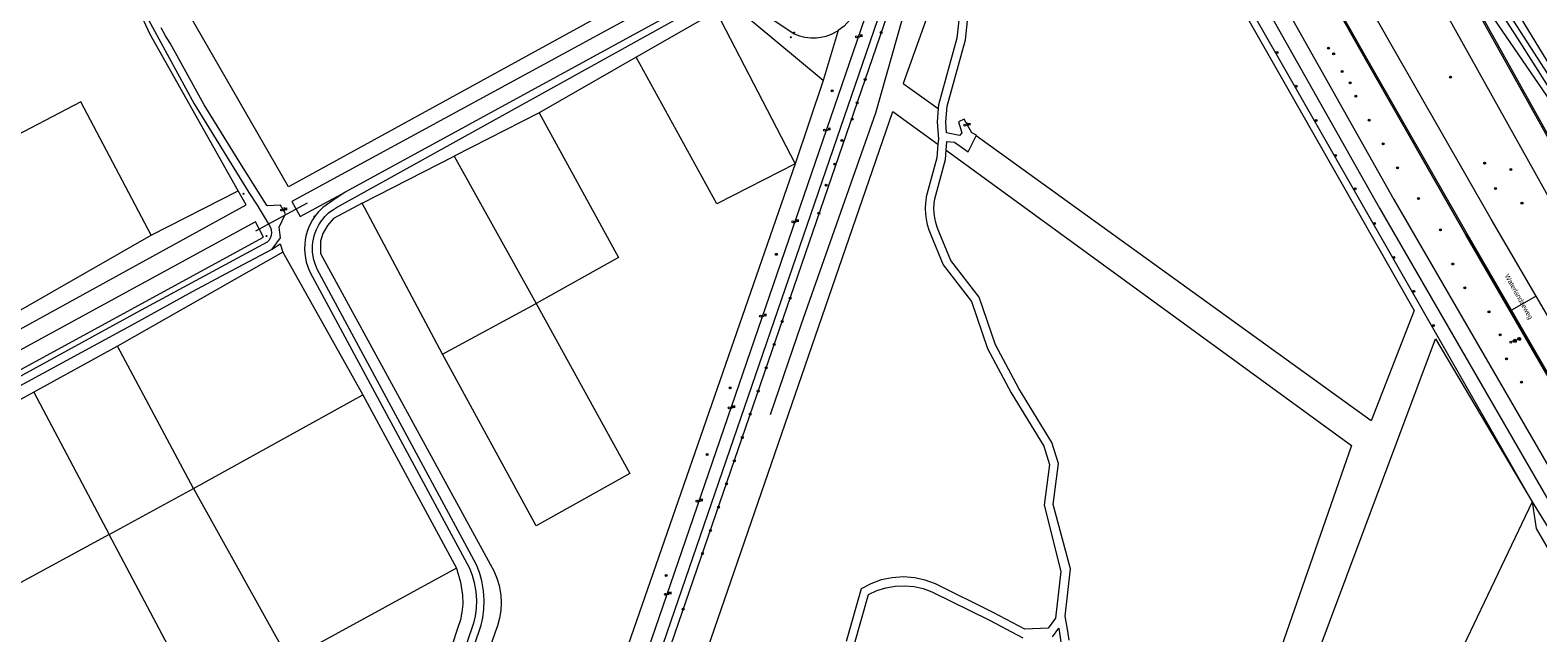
# Model space of a CAD drawing. Header units: metres. Extents: x 138165 to 154469, y 480134 to 494189.
# Tile 104 of 256: x 146378 to 146762, y 483490 to 483644. Entities that reach past the tile are written whole.
import ezdxf

# ---------------------------------------------------------------- set-up
doc = ezdxf.new("R2010")
doc.units = ezdxf.units.M
doc.header["$LTSCALE"] = 0.001
doc.header["$MEASUREMENT"] = 0
for name, color, linetype, lineweight in [('TOP-L-duiker', 7, 'Continuous', 0), ('TOP-L-terrein schutting raster hek leuning', 7, 'Continuous', 0), ('TOP-L-topo objecten punt', 7, 'Continuous', 0), ('TOP-L-topo objecten vlak', 7, 'Continuous', 0), ('TOP-T-topo huisnummering naamgeving', 7, 'Continuous', 0)]:
    doc.layers.add(name, color=color, linetype=linetype, lineweight=lineweight)
doc.styles.add('Style-INTL_ISO', font='INTL_ISO.shx')
doc.styles.add('Style-STANDARD', font='STANDARD.shx')

# ---------------------------------------------------------------- blocks, each defined once
blk = doc.blocks.new('24')
at = {"layer": 'TOP-L-topo objecten punt', "color": 7, "linetype": 'Continuous', "lineweight": 0}
for radius in [0.025, 0.0182, 0.0115, 0.005]:
    blk.add_circle((0, 0), radius, dxfattribs=at)
blk = doc.blocks.new('304')
at = {"layer": 'TOP-L-topo objecten punt', "color": 7, "linetype": 'Continuous', "lineweight": 0}
blk.add_circle((0, 0), 0.0225, dxfattribs=at)
at = {"layer": 'TOP-L-topo objecten punt', "color": 7, "linetype": 'Continuous', "lineweight": 0, "style": 'Style-STANDARD'}
blk.add_text('ZM', height=0.054, dxfattribs=at).set_placement((0.043, 0))
blk = doc.blocks.new('10')
at = {"layer": 'TOP-L-topo objecten punt', "linetype": 'Continuous', "lineweight": 0}
blk.add_circle((0, 0), 0.0125, dxfattribs=at)
blk = doc.blocks.new('16')
at = {"layer": 'TOP-L-topo objecten punt', "color": 7, "linetype": 'Continuous', "lineweight": 0}
blk.add_circle((0, 0), 0.025, dxfattribs=at)
at = {"layer": 'TOP-L-topo objecten punt', "color": 7, "linetype": 'Continuous', "lineweight": 0, "style": 'Style-STANDARD'}
blk.add_text('LM', height=0.06, dxfattribs=at).set_placement((0.0483, 0))
blk = doc.blocks.new('11')
at = {"layer": 'TOP-L-topo objecten punt', "color": 7, "linetype": 'Continuous', "lineweight": 0}
blk.add_circle((0, 0), 0.025, dxfattribs=at)
at = {"layer": 'TOP-L-topo objecten punt', "color": 7, "linetype": 'Continuous', "lineweight": 0, "style": 'Style-STANDARD'}
blk.add_text('AB', height=0.06, dxfattribs=at).set_placement((0.0483, 0))
blk = doc.blocks.new('14')
at = {"layer": 'TOP-L-topo objecten punt', "color": 7, "linetype": 'Continuous', "lineweight": 0}
blk.add_circle((0, 0), 0.025, dxfattribs=at)
at = {"layer": 'TOP-L-topo objecten punt', "color": 7, "linetype": 'Continuous', "lineweight": 0, "style": 'Style-STANDARD'}
blk.add_text('VB', height=0.06, dxfattribs=at).set_placement((0.0483, 0))

msp = doc.modelspace()

# ---------------------------------------------------------------- linework, layer by layer
at = {"layer": 'TOP-L-duiker', "flags": 128}
msp.add_lwpolyline([(146435.74, 483592.66), (146448.91, 483599.84)], dxfattribs=at)
at = {"layer": 'TOP-L-terrein schutting raster hek leuning', "flags": 128}
for points in [[(146667.37, 483724.26), (146667.35, 483724.25), (146651.13, 483715.39), (146653.64, 483711), (146654.78, 483709.01), (146760.72, 483523.76), (146761.69, 483516.96), (146771.52, 483500)], [(146611.86, 483675.37), (146601.77, 483652.09), (146593.53, 483622.68), (146574.59, 483568.97), (146566.69, 483545.84)]]:
    msp.add_lwpolyline(points, dxfattribs=at)
at = {"layer": 'TOP-L-topo objecten vlak', "flags": 128}
for points in [[(146711.99, 483741.67), (146704.07, 483737.19), (146745.52, 483661.15), (146751.94, 483649.37), (146756.92, 483641.62), (146764.97, 483629.1)], [(146766.4, 483630.04), (146753.38, 483650.15), (146705.67, 483736.87), (146712.55, 483740.69)], [(146533.91, 483653.24), (146443.99, 483603.89), (146418.89, 483647.54), (146416.34, 483652.29), (146411.09, 483664.13), (146410.73, 483666.06), (146410.17, 483671.19), (146410.14, 483676.36), (146410.66, 483681.49), (146413.55, 483692.55), (146418.79, 483707.04), (146439.5, 483735.81), (146502.57, 483691.18)], [(146836.82, 483505.16), (146835.39, 483507.18), (146831.6, 483512.53), (146778.72, 483604.05), (146770.63, 483618.05), (146749.88, 483648.29), (146705.21, 483727.49), (146700.3, 483736.24)], [(146858.86, 483449.15), (146848, 483467.99), (146839.71, 483482.7), (146773.29, 483601.89), (146702.96, 483728.09), (146700.52, 483732.45)], [(146855.38, 483398.29), (146852.73, 483403.52), (146838.6, 483426.75), (146806.69, 483479.22), (146803.72, 483484.71), (146802.9, 483486.22), (146791.11, 483510.18), (146790.74, 483510), (146789.63, 483512.23), (146788.24, 483514.97), (146786.68, 483517.82), (146743.78, 483591.7), (146718.57, 483635.76), (146694.64, 483678.12), (146672.85, 483716.83), (146672.13, 483716.4)], [(146672.85, 483716.83), (146694.64, 483678.12), (146718.57, 483635.76), (146743.78, 483591.7), (146786.68, 483517.82), (146788.24, 483514.97), (146789.63, 483512.23), (146790.74, 483510), (146791.11, 483510.18)], [(146658.41, 483713.92), (146658.19, 483713.73), (146657.99, 483713.52), (146657.82, 483713.29), (146657.67, 483713.05), (146657.54, 483712.78), (146657.45, 483712.51), (146657.38, 483712.23), (146657.34, 483711.94), (146657.33, 483711.65), (146657.36, 483711.36), (146657.41, 483711.08), (146657.81, 483710.62), (146659.91, 483708.17), (146721.8, 483598.49), (146764.37, 483524.96), (146805.81, 483456.11)], [(146661.74, 483713.96), (146725.46, 483600.65), (146767.54, 483528.07), (146833.06, 483418.45)], [(146614.12, 483668.11), (146616.93, 483675.99), (146624.42, 483684.51), (146656.75, 483702.13), (146730.65, 483572.43), (146719.7, 483544.35), (146619.12, 483616.84)], [(146608.22, 483684.99), (146605.78, 483680.44), (146605.19, 483679.05), (146527.23, 483452.12)], [(146529.07, 483451.33), (146607.08, 483678.4), (146607.41, 483678.92), (146607.74, 483679.44), (146608.08, 483679.95), (146608.43, 483680.46), (146608.6, 483680.71), (146608.96, 483681.21), (146609.14, 483681.46), (146609.51, 483681.95), (146609.69, 483682.2), (146609.88, 483682.44), (146610.07, 483682.69), (146610.47, 483683.19)], [(146431.18, 483602.88), (146408.74, 483642.81), (146406.22, 483648.14), (146404.27, 483653.71), (146403.75, 483655.6), (146402.38, 483659.46), (146401.43, 483663.44), (146401.06, 483665.87), (146400.42, 483673.9), (146366.46, 483665.53), (146366.64, 483669.49)], [(146596.63, 483673.07), (146588.8, 483649.74), (146588.04, 483648), (146586.99, 483646.39), (146585.48, 483644.78), (146584.01, 483643.7)], [(146732.38, 483674.42), (146772.92, 483601.67), (146781.03, 483587.12)], [(146481.3, 483328.22), (146487.23, 483345.4), (146540.35, 483500), (146598.59, 483669.54), (146598.98, 483670.66)], [(146726.08, 483670.87), (146774.77, 483583.55)], [(146619.12, 483616.84), (146619.21, 483617.02), (146617.99, 483617.68), (146616.06, 483621.1), (146614.6, 483620.41), (146615.5, 483617.68), (146614.89, 483616.97), (146611.61, 483617.67), (146611.41, 483620.41), (146611.7, 483624.4), (146616.42, 483641.29), (146617.52, 483651.9), (146614.16, 483666.45), (146614.12, 483668.11)], [(146612.53, 483663.66), (146600.58, 483630.2), (146609.44, 483623.82)], [(146612.53, 483663.66), (146615.28, 483651.76), (146614.23, 483641.71), (146609.51, 483624.79), (146609.44, 483623.82)], [(146761.71, 483576.09), (146750.29, 483595.64), (146725.1, 483639.52), (146711.9, 483662.88)], [(146755.4, 483572.49), (146744.11, 483591.96), (146718.93, 483635.96), (146705.69, 483659.38)], [(146550.38, 483652.73), (146547.9, 483656.25), (146444.92, 483600.13), (146447, 483596.33), (146458.45, 483602.58)], [(146458.6, 483390.72), (146493.08, 483492.35), (146493.5, 483494.25), (146493.79, 483496.44), (146493.86, 483498.71), (146493.71, 483501.06), (146493.26, 483503.61), (146492.67, 483505.72), (146491.92, 483507.66), (146451.37, 483582.97), (146450.82, 483584.26), (146450.51, 483585.28), (146450.3, 483586.24), (146450.18, 483587.19), (146450.14, 483588.04), (146450.16, 483588.98), (146450.24, 483589.81), (146450.36, 483590.58), (146450.57, 483591.42), (146450.8, 483592.16), (146451.12, 483593), (146451.46, 483593.7), (146451.76, 483594.24), (146452.08, 483594.76), (146452.43, 483595.27), (146452.82, 483595.77), (146453.29, 483596.32), (146453.73, 483596.77), (146454.25, 483597.24), (146454.82, 483597.7), (146455.46, 483598.16), (146456.28, 483598.66), (146553.92, 483652.85)], [(146550.38, 483652.73), (146458.45, 483602.58)], [(146580.2, 483630.95), (146556.54, 483650.58), (146552.95, 483648.51)], [(146558.68, 483652.32), (146572.75, 483642.87), (146574.12, 483642.35), (146575.48, 483642.02), (146576.99, 483641.83), (146578.44, 483641.84), (146579.54, 483641.97), (146580.9, 483642.27), (146582.27, 483642.76), (146583.71, 483643.49), (146584.01, 483643.7)], [(146836.82, 483505.16), (146841.54, 483510.12), (146841.71, 483511.07), (146844.03, 483524.31), (146840.91, 483542.45), (146826.26, 483594.64), (146797.04, 483650.14), (146766.1, 483633.35), (146755.15, 483651.24)], [(146407.31, 483648.41), (146420, 483625.01), (146433.9, 483602.48), (146436.03, 483599.27), (146439.14, 483594.15), (146439.44, 483593.58), (146439.64, 483592.92), (146439.7, 483592.22), (146439.61, 483591.51), (146439.38, 483590.84), (146439.02, 483590.26), (146438.59, 483589.78), (146405.45, 483571.88), (146355.95, 483544.89)], [(146552.95, 483648.51), (146532.58, 483636.92)], [(146552.95, 483648.51), (146573.05, 483609.77)], [(146439.86, 483588.06), (146442.02, 483590.92), (146441.66, 483593.62), (146443.3, 483597.01), (146442.03, 483599.21), (146438.63, 483599.07), (146437.85, 483600.27), (146432.09, 483609.45), (146422.56, 483624.77), (146413.9, 483640.43), (146412.7, 483642.36), (146411.57, 483644.33)], [(146584.01, 483643.7), (146580.2, 483630.95)], [(146532.58, 483636.92), (146507.85, 483622.76)], [(146573.05, 483609.77), (146553.12, 483599.59), (146532.58, 483636.92)], [(146580.2, 483630.95), (146573.05, 483609.77)], [(146409.09, 483591.61), (146391.16, 483625.5), (146371.02, 483615)], [(146507.85, 483622.76), (146486.24, 483611.72)], [(146507.85, 483622.76), (146528.06, 483585.95), (146507.12, 483574.24)], [(146547.71, 483448.04), (146538.75, 483451.54), (146597.93, 483623.09), (146609.39, 483614.74)], [(146609.44, 483623.82), (146609.18, 483620.42), (146609.5, 483616.06), (146609.39, 483614.74)], [(146611.5, 483613.21), (146611.68, 483615.46), (146613.6, 483615.24), (146617.08, 483612.79), (146619.12, 483616.84)], [(146462.77, 483599.74), (146486.24, 483611.72)], [(146486.24, 483611.72), (146507.12, 483574.24)], [(146609.39, 483614.74), (146609.12, 483611.27), (146606.42, 483601.39), (146606.36, 483601.15), (146606.21, 483599.79), (146606.16, 483598.41), (146606.23, 483597.03), (146606.4, 483595.65), (146606.69, 483594.3), (146607.08, 483592.97), (146607.58, 483591.7), (146610.7, 483584.03), (146617.93, 483574.72), (146622.05, 483562.78), (146628.04, 483551.48), (146636.38, 483537.9), (146637.82, 483533.27), (146636.47, 483522.89), (146640.71, 483505.99), (146639.34, 483494.13), (146637.42, 483491.57), (146631.54, 483491.34), (146623.48, 483495.57), (146608.75, 483502.86), (146606.18, 483503.8), (146603.43, 483504.4), (146600.59, 483504.62), (146597.73, 483504.43), (146594.93, 483503.84), (146592.29, 483502.89), (146589.86, 483501.61), (146586.03, 483488.22)], [(146642.83, 483488.56), (146642.5, 483490.85), (146641.81, 483494.67), (146643.15, 483506.69), (146638.73, 483523.04), (146640.09, 483533.46), (146638.42, 483538.83), (146629.97, 483552.58), (146624.09, 483563.67), (146619.91, 483575.79), (146612.64, 483585.15), (146609.62, 483592.56), (146609.19, 483593.67), (146608.85, 483594.83), (146608.59, 483596.01), (146608.44, 483597.21), (146608.38, 483598.42), (146608.42, 483599.62), (146608.56, 483600.81), (146611.32, 483610.88), (146611.5, 483613.21)], [(146611.5, 483613.21), (146714.7, 483538.08), (146667.05, 483401.44), (146650.94, 483407.73)], [(146573.05, 483609.77), (146519.82, 483456.54)], [(146216.71, 483483.55), (146220.41, 483482.33), (146433.25, 483599.29), (146431.18, 483602.88)], [(146409.09, 483591.61), (146431.18, 483602.88)], [(146458.45, 483602.58), (146455.31, 483600.42), (146452.77, 483598.62), (146451.61, 483597.46), (146450.85, 483596.52), (146450.18, 483595.53), (146449.54, 483594.37), (146449.14, 483593.47), (146448.78, 483592.49), (146448.48, 483591.37), (146448.29, 483590.39), (146448.16, 483589.26), (146448.12, 483588.12), (146448.17, 483586.99), (146448.32, 483585.86), (146448.56, 483584.76), (146448.85, 483583.79), (146449.21, 483582.83), (146449.56, 483582.07), (146490.11, 483506.82), (146490.77, 483505.09), (146491.31, 483503.16), (146491.72, 483500.82), (146491.86, 483498.68), (146491.79, 483496.6), (146491.53, 483494.6), (146491.15, 483492.89), (146456.69, 483391.33)], [(146462.77, 483599.74), (146455.49, 483595.8), (146453.92, 483594.06), (146452.81, 483592.01), (146452.22, 483590.03), (146452.16, 483586.9), (146495.41, 483507.87), (146496.35, 483506.13), (146497.1, 483504.3), (146497.66, 483502.4), (146498.02, 483500.46), (146498.07, 483500), (146498.17, 483498.02), (146498.07, 483496.05), (146497.75, 483494.09), (146497.24, 483492.18), (146496.62, 483490.55), (146489.18, 483468.76), (146519.82, 483456.54)], [(146483.26, 483561.35), (146462.77, 483599.74)], [(146197.03, 483438.34), (146201.21, 483436.79), (146209.08, 483458.54), (146212.24, 483466.34), (146215.24, 483470.32), (146224.38, 483474.88), (146437.69, 483591.12), (146435.62, 483594.98), (146222.4, 483478.88), (146212.16, 483473.02), (146207.19, 483466.52), (146205, 483459.84), (146197.18, 483439.71)], [(146325.38, 483522.13), (146326.11, 483525.01), (146328.46, 483526.83), (146331.31, 483529.04), (146364.75, 483547.41), (146404.25, 483568.75), (146419.56, 483577.25), (146428.14, 483581.82), (146439.86, 483588.06)], [(146367.04, 483567.57), (146409.09, 483591.61)], [(146439.86, 483588.06), (146441.88, 483589.4), (146442.56, 483587.31)], [(146442.56, 483587.31), (146400.45, 483563.34)], [(146442.56, 483587.31), (146462.93, 483550.98)], [(146483.26, 483561.35), (146507.12, 483574.24)], [(146507.12, 483574.24), (146530.93, 483530.9), (146507.06, 483517.65), (146483.26, 483561.35)], [(146761.71, 483576.09), (146755.4, 483572.49)], [(146815.33, 483491.47), (146812.19, 483496.22), (146796.24, 483517.69), (146791.11, 483525.77), (146761.71, 483576.09)], [(146791.11, 483510.18), (146789.42, 483513.61), (146788.15, 483516), (146755.4, 483572.49)], [(146646.23, 483309.83), (146641.65, 483312.81), (146736.08, 483565.21), (146760.72, 483523.76)], [(146400.45, 483563.34), (146379.15, 483551.65)], [(146419.8, 483527.16), (146400.45, 483563.34)], [(146379.15, 483551.65), (146325.38, 483522.13)], [(146379.15, 483551.65), (146398.33, 483515.44)], [(146419.8, 483527.16), (146462.93, 483550.98)], [(146462.93, 483550.98), (146486.78, 483506.85)], [(146398.33, 483515.44), (146419.8, 483527.16)], [(146419.8, 483527.16), (146444.09, 483483.51)], [(146760.72, 483523.76), (146734.47, 483468.79), (146713.86, 483401.19), (146723.51, 483376.53), (146691, 483361.38), (146646.23, 483309.83)], [(146760.72, 483523.76), (146804.64, 483452.63)], [(146398.33, 483515.44), (146332.54, 483479.71)], [(146421.62, 483471.55), (146398.33, 483515.44)], [(146486.78, 483506.85), (146444.09, 483483.51)], [(146486.78, 483506.85), (146486.91, 483506.47), (146487.8, 483503.27), (146488.35, 483500), (146488.39, 483497.73), (146488.39, 483497.66), (146488.19, 483495.66), (146487.79, 483493.68), (146487.17, 483491.76), (146468.03, 483433.43)], [(146587.98, 483486.99), (146591.75, 483500.14), (146593.85, 483501.14), (146596.12, 483501.86), (146598.49, 483502.29), (146600.91, 483502.39), (146603.31, 483502.18), (146605.63, 483501.65), (146607.81, 483500.85), (146622.48, 483493.59), (146631.03, 483489.1)], [(146638.56, 483489.39), (146640.17, 483491.54), (146640.75, 483487.4)]]:
    msp.add_lwpolyline(points, dxfattribs=at)

# ---------------------------------------------------------------- block references
at = {"layer": 'TOP-L-topo objecten punt', "xscale": 10, "yscale": 10, "zscale": 10}
for name, p in [('10', (146571.91, 483641.96)), ('10', (146572.79, 483643.15)), ('16', (146588.68, 483642.08)), ('24', (146594.95, 483643.14)), ('24', (146695.72, 483638.08)), ('24', (146708.83, 483639.2)), ('24', (146710.15, 483637.78)), ('24', (146590.87, 483631.25)), ('24', (146712.31, 483633.27)), ('24', (146714.38, 483630.34)), ('24', (146739.88, 483631.84)), ('24', (146582.45, 483628.34)), ('24', (146700.57, 483629.48)), ('24', (146715.79, 483626.97)), ('24', (146588.84, 483625.3)), ('16', (146580.53, 483618.33)), ('24', (146587.54, 483621.14)), ('304', (146616.2, 483619.58)), ('24', (146705.67, 483620.78)), ('24', (146719.17, 483620.85)), ('24', (146584.93, 483615.7)), ('24', (146722.74, 483614.83)), ('24', (146710.63, 483611.84)), ('24', (146583.15, 483609.67)), ('24', (146726.41, 483608.72)), ('24', (146748.6, 483609.91)), ('24', (146755.24, 483608.29)), ('24', (146580.91, 483604.31)), ('24', (146715.64, 483603.39)), ('24', (146751.36, 483603.46)), ('10', (146432.61, 483602.15)), ('24', (146731.76, 483600.91)), ('24', (146758.1, 483599.75)), ('304', (146442.27, 483597.98)), ('10', (146450.68, 483596.38)), ('24', (146579.05, 483597.16)), ('16', (146572.43, 483594.96)), ('24', (146720.51, 483594.6)), ('24', (146737.37, 483592.93)), ('10', (146438.41, 483591.37)), ('24', (146568.24, 483586.72)), ('24', (146725.5, 483585.9)), ('24', (146740.46, 483584.26)), ('24', (146730.56, 483577.3)), ('24', (146743.58, 483578.18)), ('24', (146571.74, 483575.57)), ('16', (146564.22, 483570.98)), ('24', (146569.71, 483569.66)), ('24', (146735.58, 483568.58)), ('24', (146749.7, 483572.08)), ('24', (146752.53, 483566.26)), ('11', (146756.38, 483564.88)), ('10', (146757.46, 483565.43)), ('24', (146567.69, 483563.75)), ('11', (146755.29, 483564.34)), ('14', (146755.29, 483564.34)), ('24', (146565.66, 483557.84)), ('24', (146754.16, 483560.12)), ('24', (146757.98, 483554.22)), ('24', (146556.47, 483552.73)), ('24', (146563.64, 483551.93)), ('16', (146556.23, 483547.62)), ('24', (146561.61, 483546.02)), ('24', (146559.58, 483540.1)), ('24', (146550.65, 483535.76)), ('24', (146557.55, 483534.19)), ('24', (146555.53, 483528.28)), ('16', (146548.04, 483523.92)), ('24', (146553.5, 483522.37)), ('24', (146551.48, 483516.46)), ('24', (146549.45, 483510.55)), ('24', (146540.16, 483505.01)), ('16', (146540.02, 483500.19)), ('24', (146544.55, 483496.39))]:
    msp.add_blockref(name, p, dxfattribs=at)

# ---------------------------------------------------------------- texts
at = {"layer": 'TOP-T-topo huisnummering naamgeving', "style": 'Style-INTL_ISO'}
msp.add_text('Waterlandseweg', height=1.25, rotation=299.1, dxfattribs=at).set_placement((146753.64, 483581.27))

doc.saveas('drawing.dxf')
